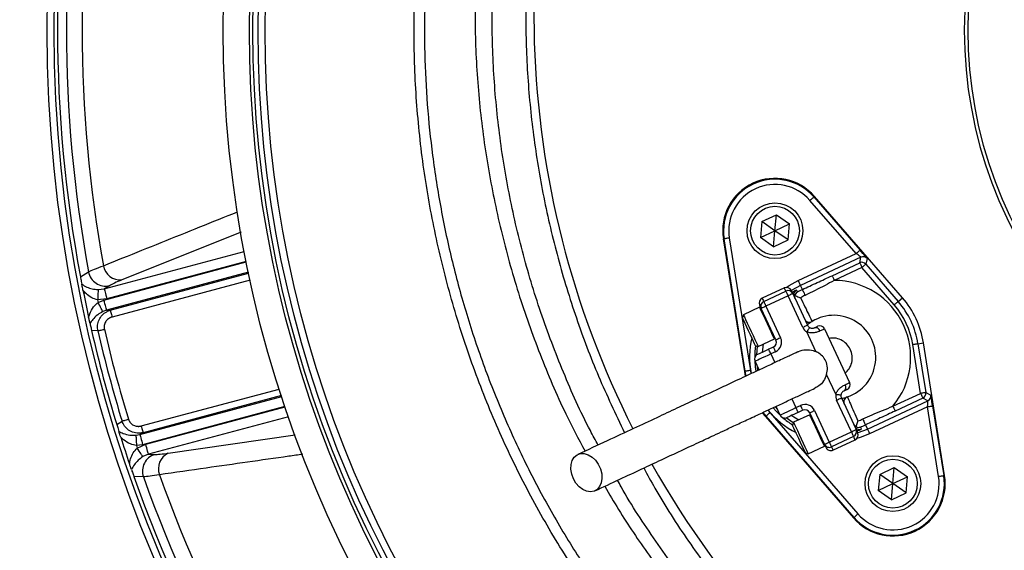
# Model space of a CAD drawing. Header units: millimetres. Extents: x 1200 to 2600, y 1259 to 2659.
# Tile 3 of 15: x 1504 to 1786, y 1810 to 1962. Entities that reach past the tile are written whole.
import ezdxf

# ---------------------------------------------------------------- set-up
doc = ezdxf.new("R2010")
doc.units = ezdxf.units.MM

msp = doc.modelspace()

# ---------------------------------------------------------------- linework, layer by layer
at = {"color": 7, "linetype": 'Continuous', "lineweight": 25}
for p, q in [((1743.81, 1894.95), (1730.55, 1910.22)), ((1731.69, 1911.2), (1731.86, 1911.35)), ((1731.69, 1911.2), (1744.94, 1895.93)), ((1757.08, 1882.31), (1731.86, 1911.35)), ((1716.75, 1904.17), (1720.94, 1906.12)), ((1720.54, 1901.52), (1720.94, 1906.12)), ((1720.94, 1906.12), (1724.72, 1903.47)), ((1716.75, 1904.17), (1716.35, 1899.57)), ((1720.54, 1901.52), (1716.75, 1904.17)), ((1720.54, 1901.52), (1724.72, 1903.47)), ((1724.32, 1898.87), (1724.72, 1903.47)), ((1716.35, 1899.57), (1720.54, 1901.52)), ((1720.13, 1896.92), (1720.54, 1901.52)), ((1724.32, 1898.87), (1720.54, 1901.52)), ((1705.96, 1899.2), (1705.72, 1899.16)), ((1705.72, 1899.16), (1711.76, 1861.18)), ((1712, 1861.22), (1705.96, 1899.2)), ((1707.44, 1899.44), (1713.48, 1861.46)), ((1720.13, 1896.92), (1716.35, 1899.57)), ((1720.13, 1896.92), (1724.32, 1898.87)), ((1727.21, 1887.21), (1743.81, 1894.95)), ((1745.17, 1893.93), (1727.84, 1885.85)), ((1736.89, 1888.63), (1744.83, 1892.33)), ((1744.83, 1892.33), (1745.17, 1893.93)), ((1746.93, 1893.56), (1746.59, 1891.95)), ((1746.59, 1891.95), (1755.87, 1881.27)), ((1521.38, 1888.28), (1523.7, 1889.7)), ((1745.46, 1890.97), (1737.53, 1887.27)), ((1754.74, 1880.28), (1745.46, 1890.97)), ((1526.46, 1884.63), (1528.2, 1884.85)), ((1529.7, 1885.76), (1528.2, 1884.85)), ((1723.22, 1885.12), (1716.88, 1882.16)), ((1717.3, 1881.25), (1723.64, 1884.21)), ((1725.64, 1883.49), (1729.86, 1874.42)), ((1728.39, 1884.67), (1727.84, 1885.85)), ((1528.97, 1881.96), (1526.3, 1881.68)), ((1526.44, 1880.98), (1528.12, 1881.63)), ((1724.28, 1882.85), (1717.93, 1879.89)), ((1728.5, 1873.79), (1724.28, 1882.85)), ((1755.87, 1881.27), (1757.08, 1882.31)), ((1528.89, 1878.74), (1527.79, 1878.34)), ((1528.89, 1878.74), (1529.93, 1878.71)), ((1716.14, 1879.61), (1711.47, 1877.43)), ((1720.8, 1870.2), (1716.57, 1879.26)), ((1717.93, 1879.89), (1722.16, 1870.83)), ((1711.47, 1877.43), (1711.18, 1876.63)), ((1526.37, 1872.82), (1524.58, 1872.88)), ((1732.28, 1866.87), (1729.66, 1872.5)), ((1734.76, 1873.39), (1741.94, 1857.99)), ((1715.69, 1868.37), (1720.36, 1870.54)), ((1761.54, 1869.1), (1763.12, 1869.35)), ((1761.54, 1869.1), (1763.76, 1855.13)), ((1769.16, 1831.37), (1763.12, 1869.35)), ((1714.9, 1868.66), (1715.69, 1868.37)), ((1718.71, 1867.57), (1720.07, 1868.2)), ((1720.71, 1866.84), (1719.35, 1866.21)), ((1762.28, 1854.89), (1760.06, 1868.87)), ((1715.98, 1861.6), (1714.82, 1864.1)), ((1712, 1861.22), (1711.76, 1861.18)), ((1711.76, 1861.18), (1712.03, 1859.79)), ((1737.98, 1854.66), (1735.35, 1860.28)), ((1763.76, 1855.13), (1765.21, 1854.36)), ((1742.45, 1843.88), (1738.22, 1852.94)), ((1739.58, 1853.58), (1743.81, 1844.51)), ((1747.04, 1844.68), (1764.37, 1852.76)), ((1754.35, 1851.19), (1762.28, 1854.89)), ((1762.92, 1853.53), (1754.98, 1849.83)), ((1764.37, 1852.76), (1762.92, 1853.53)), ((1716.9, 1849.34), (1717.81, 1848.22)), ((1719.12, 1849.36), (1744.33, 1820.32)), ((1722, 1848.69), (1720.84, 1851.18)), ((1726.53, 1850.8), (1727.89, 1851.44)), ((1728.53, 1850.08), (1727.17, 1849.44)), ((1734.75, 1840.29), (1730.52, 1849.35)), ((1731.88, 1849.99), (1736.11, 1840.92)), ((1764.27, 1851.06), (1747.67, 1843.32)), ((1767.45, 1831.1), (1764.27, 1851.06)), ((1765.75, 1851.3), (1768.93, 1831.33)), ((1531.79, 1845.99), (1533.31, 1846.94)), ((1717.99, 1848.38), (1717.81, 1848.22)), ((1717.81, 1848.22), (1743.02, 1819.18)), ((1743.2, 1819.34), (1717.99, 1848.38)), ((1725.84, 1846.62), (1725.55, 1845.82)), ((1730.5, 1848.79), (1725.84, 1846.62)), ((1736.11, 1840.92), (1742.45, 1843.88)), ((1746.49, 1845.87), (1747.04, 1844.68)), ((1537.3, 1842.87), (1538.45, 1843.08)), ((1539.33, 1843.63), (1538.45, 1843.08)), ((1743.08, 1842.52), (1736.74, 1839.56)), ((1737.16, 1838.66), (1743.51, 1841.61)), ((1539.22, 1840.19), (1537.45, 1839.91)), ((1537.67, 1839.23), (1540.13, 1840.33)), ((1730.06, 1837.55), (1734.73, 1839.73)), ((1540.9, 1837.44), (1539.28, 1836.76)), ((1540.9, 1837.44), (1542.66, 1837.4)), ((1729.27, 1837.84), (1730.06, 1837.55)), ((1750.56, 1831.66), (1754.75, 1833.62)), ((1754.35, 1829.02), (1754.75, 1833.62)), ((1754.75, 1833.62), (1758.53, 1830.97)), ((1539.43, 1830.99), (1536.71, 1831.05)), ((1750.56, 1831.66), (1750.16, 1827.06)), ((1754.35, 1829.02), (1750.56, 1831.66)), ((1754.35, 1829.02), (1758.53, 1830.97)), ((1758.13, 1826.37), (1758.53, 1830.97)), ((1768.93, 1831.33), (1769.16, 1831.37)), ((1750.16, 1827.06), (1754.35, 1829.02)), ((1753.94, 1824.41), (1750.16, 1827.06)), ((1753.94, 1824.41), (1754.35, 1829.02)), ((1758.13, 1826.37), (1754.35, 1829.02)), ((1753.94, 1824.41), (1758.13, 1826.37)), ((1743.2, 1819.34), (1743.02, 1819.18))]:
    msp.add_line(p, q, dxfattribs=at)
at = {"color": 1, "linetype": 'Continuous', "lineweight": 25}
for p, q in [((1567.48, 1901.07), (1533.23, 1887.4)), ((1528.2, 1884.85), (1568.33, 1895.6)), ((1528.12, 1881.63), (1568.93, 1892.56)), ((1568.91, 1892.66), (1528.97, 1881.96)), ((1569.53, 1889.63), (1528.89, 1878.74)), ((1529.93, 1878.71), (1569.59, 1889.33)), ((1570.01, 1887.38), (1530.45, 1876.78)), ((1719.35, 1866.21), (1720.51, 1863.72)), ((1712.25, 1859.87), (1712, 1861.22)), ((1713.48, 1861.46), (1713.64, 1860.53)), ((1715.66, 1861.51), (1715.5, 1862.64)), ((1538.82, 1845.55), (1578.38, 1856.15)), ((1538.45, 1843.08), (1579.09, 1853.97)), ((1578.99, 1854.25), (1539.33, 1843.63)), ((1725.37, 1853.29), (1726.53, 1850.8)), ((1580.03, 1851.12), (1539.22, 1840.19)), ((1540.13, 1840.33), (1580.06, 1851.03)), ((1717.99, 1848.38), (1717.12, 1849.42)), ((1718.51, 1850.09), (1719.12, 1849.36)), ((1721.32, 1850.15), (1720.55, 1851.01)), ((1581.04, 1848.19), (1540.9, 1837.44)), ((1546.54, 1837.75), (1582.92, 1843.02))]:
    msp.add_line(p, q, dxfattribs=at)
at = {"color": 7, "linetype": 'Continuous', "lineweight": 25, "flags": 128}
for points in [[(1731.69, 1911.2), (1731.66, 1911.18), (1731.59, 1911.12), (1731.49, 1911.03), (1731.35, 1910.9), (1731.18, 1910.76), (1730.98, 1910.59), (1730.77, 1910.41), (1730.55, 1910.22)], [(1707.44, 1899.44), (1707.15, 1899.39), (1706.88, 1899.35), (1706.62, 1899.31), (1706.4, 1899.27), (1706.21, 1899.24), (1706.08, 1899.22), (1705.99, 1899.21), (1705.96, 1899.2)], [(1744.94, 1895.93), (1744.91, 1895.91), (1744.85, 1895.85), (1744.74, 1895.76), (1744.6, 1895.64), (1744.43, 1895.49), (1744.23, 1895.32), (1744.02, 1895.14), (1743.81, 1894.95)], [(1744.83, 1892.33), (1744.84, 1892.3), (1744.88, 1892.22), (1744.94, 1892.09), (1745.02, 1891.92), (1745.11, 1891.72), (1745.22, 1891.48), (1745.34, 1891.23), (1745.46, 1890.97)], [(1746.59, 1891.95), (1746.57, 1891.93), (1746.5, 1891.87), (1746.4, 1891.78), (1746.25, 1891.66), (1746.08, 1891.51), (1745.89, 1891.34), (1745.68, 1891.16), (1745.46, 1890.97)], [(1727.84, 1885.85), (1727.83, 1885.88), (1727.79, 1885.96), (1727.73, 1886.09), (1727.65, 1886.26), (1727.56, 1886.46), (1727.45, 1886.7), (1727.33, 1886.95), (1727.21, 1887.21)], [(1736.89, 1888.63), (1736.91, 1888.6), (1736.94, 1888.52), (1737, 1888.39), (1737.08, 1888.22), (1737.18, 1888.02), (1737.29, 1887.78), (1737.4, 1887.53), (1737.53, 1887.27)], [(1526.46, 1884.63), (1526.45, 1884.49), (1526.44, 1884.27), (1526.42, 1883.97), (1526.4, 1883.6), (1526.38, 1883.18), (1526.35, 1882.7), (1526.33, 1882.2), (1526.3, 1881.68)], [(1528.2, 1884.85), (1528.23, 1884.75), (1528.28, 1884.56), (1528.35, 1884.28), (1528.45, 1883.92), (1528.56, 1883.49), (1528.69, 1883.01), (1528.83, 1882.49), (1528.97, 1881.96)], [(1723.64, 1884.21), (1723.66, 1884.19), (1723.69, 1884.11), (1723.75, 1883.98), (1723.83, 1883.81), (1723.92, 1883.61), (1724.03, 1883.37), (1724.15, 1883.12), (1724.28, 1882.85)], [(1725.64, 1883.49), (1725.61, 1883.47), (1725.53, 1883.44), (1725.41, 1883.38), (1725.24, 1883.3), (1725.03, 1883.2), (1724.8, 1883.09), (1724.54, 1882.98), (1724.28, 1882.85)], [(1725.21, 1884.39), (1725.24, 1884.33), (1725.32, 1884.16), (1725.46, 1883.87), (1725.64, 1883.49)], [(1726.69, 1884.52), (1726.71, 1884.47), (1726.8, 1884.28), (1726.96, 1883.93)], [(1728.39, 1884.67), (1728.41, 1884.63), (1728.46, 1884.52), (1728.54, 1884.36), (1728.64, 1884.14), (1728.77, 1883.87), (1728.9, 1883.58), (1729.04, 1883.28), (1729.18, 1882.98)], [(1527.79, 1878.34), (1527.74, 1878.45), (1527.64, 1878.64), (1527.5, 1878.9), (1527.34, 1879.24), (1527.14, 1879.62), (1526.92, 1880.05), (1526.68, 1880.51), (1526.44, 1880.98)], [(1528.89, 1878.74), (1528.87, 1878.84), (1528.82, 1879.03), (1528.74, 1879.31), (1528.64, 1879.67), (1528.53, 1880.1), (1528.4, 1880.58), (1528.26, 1881.09), (1528.12, 1881.63)], [(1717.3, 1881.25), (1717.31, 1881.23), (1717.35, 1881.15), (1717.41, 1881.02), (1717.48, 1880.85), (1717.58, 1880.65), (1717.69, 1880.41), (1717.81, 1880.16), (1717.93, 1879.89)], [(1755.87, 1881.27), (1755.84, 1881.24), (1755.78, 1881.19), (1755.67, 1881.09), (1755.53, 1880.97), (1755.36, 1880.82), (1755.17, 1880.65), (1754.96, 1880.47), (1754.74, 1880.28)], [(1529.93, 1878.71), (1529.95, 1878.64), (1529.98, 1878.52), (1530.04, 1878.33), (1530.1, 1878.09), (1530.18, 1877.8), (1530.26, 1877.48), (1530.35, 1877.14), (1530.45, 1876.78)], [(1716.57, 1879.26), (1716.39, 1879.65), (1716.26, 1879.93), (1716.18, 1880.11), (1716.15, 1880.17)], [(1717.93, 1879.89), (1717.67, 1879.77), (1717.41, 1879.65), (1717.18, 1879.54), (1716.97, 1879.45), (1716.8, 1879.37), (1716.68, 1879.31), (1716.6, 1879.27), (1716.57, 1879.26)], [(1714.9, 1868.66), (1714.87, 1868.72), (1714.7, 1869.08), (1714.4, 1869.73), (1713.99, 1870.61), (1713.5, 1871.66), (1712.97, 1872.79), (1712.45, 1873.9), (1711.98, 1874.92), (1711.59, 1875.75), (1711.32, 1876.33), (1711.19, 1876.61), (1711.18, 1876.63)], [(1711.47, 1877.43), (1711.54, 1877.28), (1711.76, 1876.81), (1712.11, 1876.05), (1712.58, 1875.05), (1713.12, 1873.89), (1713.69, 1872.67), (1714.26, 1871.45), (1714.77, 1870.35), (1715.2, 1869.43), (1715.5, 1868.77), (1715.67, 1868.42), (1715.69, 1868.37)], [(1526.37, 1872.82), (1526.48, 1872.85), (1526.64, 1872.88), (1526.84, 1872.93), (1527.07, 1872.98), (1527.34, 1873.05), (1527.63, 1873.11), (1527.93, 1873.18), (1528.24, 1873.25)], [(1729.86, 1874.42), (1729.84, 1874.41), (1729.76, 1874.37), (1729.63, 1874.32), (1729.46, 1874.24), (1729.26, 1874.14), (1729.02, 1874.03), (1728.77, 1873.91), (1728.5, 1873.79)], [(1730.44, 1873.78), (1730.42, 1873.75), (1730.38, 1873.68), (1730.31, 1873.56), (1730.21, 1873.4), (1730.09, 1873.21), (1729.96, 1872.99), (1729.81, 1872.75), (1729.66, 1872.5)], [(1731.86, 1873.7), (1732.06, 1873.79), (1732.24, 1873.88), (1732.4, 1873.95), (1732.53, 1874.01), (1732.63, 1874.06), (1732.7, 1874.09), (1732.75, 1874.11), (1732.76, 1874.12)], [(1734.76, 1873.39), (1734.73, 1873.38), (1734.67, 1873.35), (1734.57, 1873.31), (1734.42, 1873.24), (1734.23, 1873.15), (1734.01, 1873.05), (1733.75, 1872.93), (1733.46, 1872.79)], [(1722.16, 1870.83), (1721.89, 1870.71), (1721.64, 1870.59), (1721.4, 1870.48), (1721.2, 1870.38), (1721.03, 1870.3), (1720.9, 1870.24), (1720.83, 1870.21), (1720.8, 1870.2)], [(1761.54, 1869.1), (1761.51, 1869.1), (1761.42, 1869.08), (1761.28, 1869.06), (1761.1, 1869.03), (1760.87, 1869), (1760.62, 1868.95), (1760.35, 1868.91), (1760.06, 1868.87)], [(1715.54, 1866.09), (1715.6, 1866.12), (1715.78, 1866.2), (1716.08, 1866.34), (1716.47, 1866.52), (1716.95, 1866.75), (1717.5, 1867), (1718.1, 1867.28), (1718.71, 1867.57)], [(1719.35, 1866.21), (1719.22, 1866.47), (1719.11, 1866.73), (1719, 1866.96), (1718.9, 1867.17), (1718.82, 1867.34), (1718.76, 1867.47), (1718.73, 1867.54), (1718.71, 1867.57)], [(1720.71, 1866.84), (1720.58, 1867.11), (1720.47, 1867.36), (1720.36, 1867.6), (1720.26, 1867.8), (1720.18, 1867.97), (1720.12, 1868.1), (1720.09, 1868.18), (1720.07, 1868.2)], [(1719.35, 1866.21), (1718.46, 1865.8), (1717.61, 1865.4), (1716.83, 1865.04), (1716.14, 1864.72), (1715.58, 1864.45), (1715.16, 1864.26), (1714.9, 1864.14), (1714.82, 1864.1)], [(1713.48, 1861.46), (1713.19, 1861.41), (1712.92, 1861.37), (1712.66, 1861.33), (1712.44, 1861.29), (1712.26, 1861.26), (1712.12, 1861.24), (1712.03, 1861.23), (1712, 1861.22)], [(1740.65, 1857.38), (1740.94, 1857.52), (1741.2, 1857.64), (1741.42, 1857.74), (1741.6, 1857.83), (1741.75, 1857.9), (1741.86, 1857.95), (1741.92, 1857.98), (1741.94, 1857.99)], [(1741.21, 1855.99), (1741.2, 1855.99), (1741.16, 1855.97), (1741.08, 1855.93), (1740.98, 1855.88), (1740.85, 1855.82), (1740.69, 1855.75), (1740.51, 1855.67), (1740.31, 1855.57)], [(1763.76, 1855.13), (1763.73, 1855.12), (1763.64, 1855.11), (1763.51, 1855.09), (1763.32, 1855.06), (1763.1, 1855.02), (1762.84, 1854.98), (1762.57, 1854.94), (1762.28, 1854.89)], [(1737.98, 1854.66), (1738.27, 1854.61), (1738.54, 1854.57), (1738.8, 1854.53), (1739.02, 1854.5), (1739.21, 1854.47), (1739.35, 1854.45), (1739.43, 1854.44), (1739.46, 1854.43)], [(1738.22, 1852.94), (1738.49, 1853.07), (1738.74, 1853.19), (1738.98, 1853.3), (1739.18, 1853.39), (1739.35, 1853.47), (1739.48, 1853.53), (1739.56, 1853.57), (1739.58, 1853.58)], [(1762.28, 1854.89), (1762.41, 1854.63), (1762.52, 1854.38), (1762.63, 1854.14), (1762.73, 1853.94), (1762.81, 1853.77), (1762.87, 1853.64), (1762.9, 1853.56), (1762.92, 1853.53)], [(1719.12, 1849.36), (1718.9, 1849.17), (1718.69, 1848.99), (1718.5, 1848.82), (1718.32, 1848.67), (1718.18, 1848.55), (1718.08, 1848.46), (1718.01, 1848.4), (1717.99, 1848.38)], [(1722, 1848.69), (1722.09, 1848.73), (1722.35, 1848.85), (1722.77, 1849.05), (1723.33, 1849.31), (1724.02, 1849.63), (1724.8, 1849.99), (1725.65, 1850.39), (1726.53, 1850.8)], [(1727.17, 1849.44), (1726.55, 1849.15), (1725.95, 1848.88), (1725.4, 1848.62), (1724.92, 1848.4), (1724.53, 1848.21), (1724.24, 1848.08), (1724.06, 1847.99), (1723.99, 1847.96)], [(1727.17, 1849.44), (1727.15, 1849.47), (1727.12, 1849.55), (1727.06, 1849.67), (1726.98, 1849.84), (1726.89, 1850.05), (1726.78, 1850.28), (1726.66, 1850.54), (1726.53, 1850.8)], [(1728.53, 1850.08), (1728.51, 1850.1), (1728.48, 1850.18), (1728.42, 1850.31), (1728.34, 1850.47), (1728.24, 1850.68), (1728.14, 1850.92), (1728.02, 1851.17), (1727.89, 1851.44)], [(1730.52, 1849.35), (1730.55, 1849.36), (1730.62, 1849.4), (1730.75, 1849.46), (1730.92, 1849.54), (1731.12, 1849.63), (1731.36, 1849.74), (1731.61, 1849.86), (1731.88, 1849.99)], [(1754.35, 1851.19), (1754.47, 1850.93), (1754.59, 1850.68), (1754.7, 1850.44), (1754.79, 1850.24), (1754.87, 1850.07), (1754.93, 1849.94), (1754.97, 1849.86), (1754.98, 1849.83)], [(1764.27, 1851.06), (1764.56, 1851.11), (1764.83, 1851.15), (1765.09, 1851.19), (1765.31, 1851.23), (1765.49, 1851.26), (1765.63, 1851.28), (1765.72, 1851.29), (1765.75, 1851.3)], [(1533.31, 1846.94), (1533.42, 1846.97), (1533.57, 1847.02), (1533.76, 1847.08), (1533.99, 1847.15), (1534.25, 1847.23), (1534.54, 1847.32), (1534.84, 1847.41), (1535.14, 1847.5)], [(1725.84, 1846.62), (1725.91, 1846.47), (1726.13, 1846), (1726.48, 1845.23), (1726.95, 1844.24), (1727.49, 1843.08), (1728.06, 1841.85), (1728.62, 1840.64), (1729.14, 1839.53), (1729.57, 1838.62), (1729.87, 1837.96), (1730.04, 1837.61), (1730.06, 1837.55)], [(1745.7, 1847.56), (1745.84, 1847.26), (1745.98, 1846.95), (1746.12, 1846.66), (1746.24, 1846.4), (1746.34, 1846.18), (1746.42, 1846.01), (1746.47, 1845.91), (1746.49, 1845.87)], [(1538.82, 1845.55), (1538.91, 1845.19), (1539.01, 1844.85), (1539.09, 1844.53), (1539.17, 1844.24), (1539.23, 1844), (1539.28, 1843.82), (1539.32, 1843.69), (1539.33, 1843.63)], [(1729.27, 1837.84), (1729.24, 1837.91), (1729.07, 1838.26), (1728.77, 1838.91), (1728.36, 1839.79), (1727.87, 1840.84), (1727.34, 1841.97), (1726.82, 1843.09), (1726.35, 1844.1), (1725.96, 1844.93), (1725.69, 1845.51), (1725.56, 1845.8), (1725.55, 1845.82)], [(1742.45, 1843.88), (1742.71, 1844), (1742.97, 1844.12), (1743.2, 1844.23), (1743.41, 1844.33), (1743.58, 1844.41), (1743.71, 1844.47), (1743.78, 1844.5), (1743.81, 1844.51)], [(1742.45, 1843.88), (1742.57, 1843.62), (1742.69, 1843.36), (1742.8, 1843.13), (1742.9, 1842.92), (1742.98, 1842.75), (1743.04, 1842.62), (1743.07, 1842.55), (1743.08, 1842.52)], [(1743.81, 1844.51), (1743.99, 1844.13), (1744.12, 1843.84), (1744.2, 1843.67), (1744.23, 1843.61)], [(1745, 1845.24), (1745.02, 1845.19), (1745.11, 1845), (1745.28, 1844.66)], [(1747.04, 1844.68), (1747.05, 1844.65), (1747.09, 1844.57), (1747.15, 1844.45), (1747.23, 1844.28), (1747.33, 1844.07), (1747.43, 1843.84), (1747.55, 1843.59), (1747.67, 1843.32)], [(1537.3, 1842.87), (1537.3, 1842.75), (1537.31, 1842.54), (1537.33, 1842.24), (1537.35, 1841.87), (1537.37, 1841.44), (1537.39, 1840.95), (1537.42, 1840.44), (1537.45, 1839.91)], [(1538.45, 1843.08), (1538.47, 1842.98), (1538.53, 1842.79), (1538.6, 1842.51), (1538.7, 1842.15), (1538.81, 1841.72), (1538.94, 1841.24), (1539.08, 1840.72), (1539.22, 1840.19)], [(1734.75, 1840.29), (1734.77, 1840.3), (1734.85, 1840.34), (1734.98, 1840.4), (1735.14, 1840.47), (1735.35, 1840.57), (1735.59, 1840.68), (1735.84, 1840.8), (1736.11, 1840.92)], [(1736.11, 1840.92), (1736.23, 1840.66), (1736.35, 1840.4), (1736.46, 1840.17), (1736.55, 1839.96), (1736.63, 1839.79), (1736.69, 1839.67), (1736.73, 1839.59), (1736.74, 1839.56)], [(1539.28, 1836.76), (1539.21, 1836.87), (1539.09, 1837.06), (1538.93, 1837.31), (1538.72, 1837.62), (1538.49, 1837.98), (1538.23, 1838.37), (1537.96, 1838.8), (1537.67, 1839.23)], [(1540.9, 1837.44), (1540.88, 1837.54), (1540.83, 1837.73), (1540.75, 1838.01), (1540.65, 1838.37), (1540.54, 1838.8), (1540.41, 1839.28), (1540.27, 1839.79), (1540.13, 1840.33)], [(1735.17, 1839.38), (1735.14, 1839.44), (1735.06, 1839.62), (1734.93, 1839.9), (1734.75, 1840.29)], [(1662.73, 1830.43), (1662.24, 1831.78), (1662.02, 1833.15), (1662.08, 1834.47), (1662.41, 1835.64), (1663, 1836.59), (1663.81, 1837.26), (1664.78, 1837.62), (1665.86, 1837.63), (1666.98, 1837.3), (1668.07, 1836.65), (1669.05, 1835.71), (1669.88, 1834.56), (1670.49, 1833.25), (1670.84, 1831.88), (1670.93, 1830.52), (1670.73, 1829.27), (1670.26, 1828.2), (1669.56, 1827.38), (1668.66, 1826.86), (1667.63, 1826.68), (1666.52, 1826.84), (1665.41, 1827.33), (1664.36, 1828.13), (1663.45, 1829.19), (1662.73, 1830.43)], [(1767.45, 1831.1), (1767.73, 1831.14), (1768.01, 1831.19), (1768.26, 1831.23), (1768.48, 1831.26), (1768.67, 1831.29), (1768.81, 1831.32), (1768.89, 1831.33), (1768.93, 1831.33)], [(1744.33, 1820.32), (1744.11, 1820.13), (1743.9, 1819.95), (1743.71, 1819.78), (1743.54, 1819.63), (1743.4, 1819.51), (1743.29, 1819.42), (1743.22, 1819.36), (1743.2, 1819.34)]]:
    msp.add_lwpolyline(points, dxfattribs=at)
at = {"color": 1, "linetype": 'Continuous', "lineweight": 25, "flags": 128}
for points in [[(1723.78, 1885.26), (1724.64, 1885.82), (1727.21, 1887.21)], [(1723.64, 1884.21), (1723.46, 1884.6), (1723.33, 1884.89), (1723.25, 1885.06), (1723.22, 1885.12)], [(1727.84, 1885.85), (1725.34, 1884.49), (1725.21, 1884.4)], [(1716.88, 1882.16), (1716.9, 1882.1), (1716.98, 1881.93), (1717.12, 1881.64), (1717.3, 1881.25)], [(1720.36, 1870.54), (1720.34, 1870.6), (1720.17, 1870.95), (1719.87, 1871.61), (1719.44, 1872.52), (1718.92, 1873.63), (1718.36, 1874.84), (1717.78, 1876.07), (1717.25, 1877.23), (1716.78, 1878.22), (1716.43, 1878.99), (1716.2, 1879.46), (1716.14, 1879.61)], [(1717.19, 1869.07), (1716.95, 1867.4), (1716.89, 1866.72)], [(1715.35, 1865.98), (1715.57, 1868.41), (1715.57, 1868.41)], [(1714.75, 1864.26), (1714.9, 1862.5), (1715.09, 1861.23)], [(1719.99, 1850.73), (1720.83, 1849.78), (1722.09, 1848.53)], [(1725.79, 1846.49), (1725.78, 1846.49), (1723.79, 1847.89)], [(1725.34, 1848.59), (1725.91, 1848.2), (1727.34, 1847.32)], [(1734.73, 1839.73), (1734.71, 1839.78), (1734.54, 1840.14), (1734.23, 1840.79), (1733.81, 1841.71), (1733.29, 1842.81), (1732.73, 1844.03), (1732.15, 1845.26), (1731.61, 1846.41), (1731.15, 1847.41), (1730.79, 1848.17), (1730.57, 1848.64), (1730.5, 1848.79)], [(1744.24, 1843.6), (1744.38, 1843.64), (1747.04, 1844.68)], [(1743.51, 1841.61), (1743.48, 1841.67), (1743.4, 1841.85), (1743.27, 1842.13), (1743.08, 1842.52)], [(1747.67, 1843.32), (1744.95, 1842.25), (1743.97, 1841.95)], [(1736.74, 1839.56), (1736.92, 1839.17), (1737.05, 1838.89), (1737.13, 1838.71), (1737.16, 1838.66)]]:
    msp.add_lwpolyline(points, dxfattribs=at)
at = {"color": 7, "linetype": 'Continuous', "lineweight": 25}
for centre, radius in [((1899.82, 1959.02), 700), ((1899.82, 1959.02), 600), ((1899.82, 1959.02), 595), ((1899.82, 1959.02), 593.6), ((1899.82, 1959.02), 575), ((1899.82, 1959.02), 388), ((1899.82, 1959.02), 386), ((1899.82, 1959.02), 337.5), ((1899.82, 1959.02), 330), ((1899.82, 1959.02), 329), ((1899.82, 1959.02), 327.5), ((1899.82, 1959.02), 325.5), ((1720.54, 1901.52), 8), ((1720.54, 1901.52), 7), ((1754.35, 1829.02), 8), ((1754.35, 1829.02), 7)]:
    msp.add_circle(centre, radius, dxfattribs=at)
for centre, radius, start, end in [((1899.82, 1959.02), 125, 99.2069, 180), ((1899.82, 1959.02), 124, 99.2818, 180), ((1914.4, 1963.62), 263, 156.6871, 206.8749), ((1899.82, 1959.02), 385, 169.4128, 190.5872), ((1899.82, 1959.02), 382.46, 169.5579, 190.4421), ((1899.82, 1959.02), 377.94, 169.7071, 190.2929), ((1899.82, 1959.02), 125, 180, 260.7931), ((1899.82, 1959.02), 124, 180, 260.7182), ((1720.54, 1901.52), 15, 40.962, 189.038), ((1720.54, 1901.52), 14.76, 40.962, 189.038), ((1720.54, 1901.52), 13.26, 40.962, 189.038), ((1745.46, 1890.97), 1.5, 40.9761, 114.9858), ((1745.8, 1892.57), 1.5, 40.9765, 114.9854), ((1528.65, 1890.7), 5.05, 191.3718, 282.0937), ((1532.84, 1892.34), 4.95, 189.8712, 274.5114), ((1737.44, 1865.27), 22, 320.2218, 89.7782), ((1899.82, 1959.02), 385, 191.1679, 192.3519), ((1723.85, 1883.76), 1.5, 25, 115), ((1724.28, 1882.85), 1.5, 25, 115), ((1727.42, 1883.21), 1.5, 167.19, 204.9974), ((1737.44, 1865.27), 21.41, 115, 119.3213), ((1899.82, 1959.02), 381.45, 191.6979, 191.8048), ((1717.51, 1880.8), 1.5, 115, 205), ((1717.93, 1879.89), 1.5, 115, 205), ((1737.44, 1865.27), 19.54, 115, 119.3213), ((1737.44, 1865.27), 24.4, 9.038, 40.962), ((1737.44, 1865.27), 26, 9.038, 40.962), ((1716.24, 1879.38), 0.25, 25, 115), ((1737.44, 1865.27), 22.9, 9.038, 40.962), ((1730.41, 1876.79), 1.5, 205, 301.3794), ((1737.44, 1865.27), 12, 288.6206, 121.3794), ((1899.82, 1959.02), 385, 192.9279, 197.0721), ((1899.82, 1959.02), 383.27, 192.9968, 197.0032), ((1899.82, 1959.02), 381.35, 192.9968, 197.0032), ((1731.22, 1875.06), 3, 205, 238.5573), ((1731.22, 1875.06), 1.5, 205, 238.5573), ((1732.18, 1872.4), 1.34, 17.128, 103.9475), ((1733.4, 1872.76), 1.5, 25, 115), ((1719.44, 1869.56), 1.5, 295, 25), ((1720.26, 1870.77), 0.25, 295, 25), ((1719.44, 1869.56), 3, 295, 25), ((1716.18, 1864.73), 1.5, 115, 205), ((1740.58, 1857.35), 1.5, 295, 25), ((1739.52, 1856.66), 1.34, 306.0535, 32.8716), ((1762.28, 1854.89), 1.5, 295.0146, 9.024), ((1740.94, 1854.21), 3, 171.4427, 205), ((1740.94, 1854.21), 1.5, 171.4427, 205), ((1741.75, 1852.47), 1.5, 108.6206, 205), ((1763.73, 1854.12), 1.5, 295.0151, 9.0225), ((1729.16, 1848.72), 3, 25, 115), ((1729.16, 1848.72), 1.5, 25, 115), ((1723.36, 1849.32), 1.5, 205, 295), ((1730.61, 1848.57), 0.25, 25, 115), ((1737.44, 1865.27), 19.54, 290.6787, 295), ((1742.45, 1843.88), 1.5, 295, 25), ((1737.44, 1865.27), 21.41, 290.6787, 295), ((1899.82, 1959.02), 385, 197.6481, 198.8321), ((1742.87, 1842.97), 1.5, 295, 25), ((1899.82, 1959.02), 381.45, 198.1952, 198.3021), ((1734.63, 1839.96), 0.25, 295, 25), ((1736.11, 1840.92), 1.5, 205, 295), ((1736.53, 1840.02), 1.5, 205, 295), ((1544.21, 1832.6), 5.05, 107.9062, 198.628), ((1548.67, 1833.28), 4.95, 115.4889, 200.1288), ((1914.4, 1963.62), 263, 209.3832, 262.3487), ((1899.82, 1959.02), 385, 199.4128, 220.5872), ((1899.82, 1959.02), 382.46, 199.5579, 220.4421), ((1899.82, 1959.02), 377.94, 199.7071, 220.2929), ((1754.35, 1829.02), 15, 220.962, 9.038), ((1754.35, 1829.02), 14.76, 220.962, 9.038), ((1754.35, 1829.02), 13.26, 220.962, 9.038)]:
    msp.add_arc(centre, radius, start, end, dxfattribs=at)
at = {"color": 1, "linetype": 'Continuous', "lineweight": 25}
for centre, radius, start, end in [((1727.42, 1883.21), 1.5, 119.1857, 167.1853), ((1737.44, 1865.27), 24.21, 166.6955, 191.1625), ((1737.44, 1865.27), 22.71, 171.4932, 180.3565), ((1737.44, 1865.27), 24.21, 218.8414, 243.3045), ((1737.44, 1865.27), 22.71, 229.6435, 238.5068), ((1744.74, 1846.06), 1.5, 228.282, 290.818)]:
    msp.add_arc(centre, radius, start, end, dxfattribs=at)
at = {"color": 7, "linetype": 'Continuous', "lineweight": 25}
for centre, major_axis, ratio, start_param, end_param in [((1743.76, 1894.93), (1.41, -1), 0.027351, 0.001793, 1.555136), ((1744.89, 1895.91), (-2.05, 2.36), 0.016782, 3.154244, 4.707588), ((1764.22, 1851.04), (0.14, 1.72), 0.027351, 4.728049, 6.281392), ((1765.7, 1851.28), (-0.49, 3.08), 0.016782, 4.71719, 6.270533)]:
    msp.add_ellipse(centre, major_axis=major_axis, ratio=ratio, start_param=start_param, end_param=end_param, dxfattribs=at)
for points, knots in [([(1838.82, 1682.59), (1833.98, 1683.74), (1824.28, 1686.05), (1809.99, 1690.47), (1795.94, 1695.59), (1780.92, 1702), (1765.07, 1709.93), (1748.58, 1719.64), (1732.75, 1730.43), (1717.7, 1742.24), (1703.5, 1755.02), (1690.22, 1768.75), (1677.87, 1783.37), (1666.52, 1798.79), (1656.23, 1814.91), (1647.06, 1831.67), (1639.07, 1849.02), (1632.25, 1866.9), (1626.64, 1885.21), (1622.27, 1903.83), (1619.13, 1922.87), (1617.31, 1942.25), (1616.83, 1961.91), (1617.69, 1981.09), (1619.8, 1999.73), (1623.03, 2017.77), (1627.42, 2035.59), (1632.94, 2053.06), (1638.98, 2068.62), (1645.22, 2082.31), (1651.33, 2094.28), (1655.88, 2102), (1658.15, 2105.86)], [0, 0, 0, 0, 0.027803, 0.055646, 0.083488, 0.111292, 0.146788, 0.182405, 0.218064, 0.253681, 0.289177, 0.324666, 0.360276, 0.395927, 0.431537, 0.467026, 0.502516, 0.538128, 0.573781, 0.609392, 0.644882, 0.681436, 0.718034, 0.754587, 0.788597, 0.822714, 0.856867, 0.890984, 0.924994, 0.949991, 0.975003, 1, 1, 1, 1]), ([(1660.71, 2104.31), (1659.01, 2101.46), (1655.63, 2095.76), (1650.94, 2086.97), (1646.53, 2078.02), (1641.78, 2067.41), (1636.89, 2055.07), (1632.16, 2040.93), (1628.14, 2026.44), (1624.88, 2011.62), (1622.42, 1996.52), (1620.81, 1981.57), (1620.01, 1966.82), (1619.99, 1952.26), (1620.72, 1937.66), (1622.25, 1922.79), (1624.63, 1907.72), (1627.89, 1892.53), (1632.04, 1877.4), (1637.08, 1862.38), (1643.02, 1847.53), (1649.73, 1833.18), (1657.17, 1819.37), (1665.28, 1806.11), (1674.2, 1793.21), (1683.92, 1780.7), (1694.44, 1768.66), (1705.52, 1757.34), (1717.11, 1746.76), (1729.16, 1736.94), (1741.84, 1727.7), (1755.19, 1719.17), (1765.25, 1713.27), (1770.93, 1710.5), (1771.82, 1710.07)], [0, 0, 0, 0, 0.021642, 0.043284, 0.065035, 0.086787, 0.11921, 0.151655, 0.184077, 0.217365, 0.250679, 0.283967, 0.31553, 0.347092, 0.379001, 0.410909, 0.444709, 0.478535, 0.512336, 0.547119, 0.58193, 0.616713, 0.650512, 0.684338, 0.718137, 0.752918, 0.787726, 0.822507, 0.856312, 0.890142, 0.923947, 0.958735, 0.993552, 1, 1, 1, 1]), ([(1658.71, 2074.98), (1657.04, 2071.27), (1653.01, 2062.37), (1647.79, 2047.82), (1642.76, 2030.91), (1638.81, 2013.12), (1636.03, 1994.51), (1634.56, 1975.73), (1634.41, 1956.92), (1635.57, 1938.25), (1638.06, 1919.79), (1641.79, 1901.59), (1646.76, 1883.64), (1652.98, 1866.09), (1659.41, 1850.95), (1664.18, 1841.89), (1666.06, 1838.32)], [0, 0, 0, 0, 0.049519, 0.119096, 0.188479, 0.26507, 0.341929, 0.418881, 0.495743, 0.572336, 0.647905, 0.72373, 0.799637, 0.875454, 0.951017, 1, 1, 1, 1]), ([(1669.85, 1840.09), (1669.09, 1841.47), (1665.34, 1848.22), (1659.75, 1860.89), (1653.17, 1878.05), (1647.9, 1895.63), (1643.84, 1913.5), (1641.05, 1931.61), (1639.53, 1949.85), (1639.29, 1968.15), (1640.33, 1986.42), (1642.65, 2004.59), (1646.22, 2022.56), (1651.08, 2040.25), (1656.77, 2056.82), (1661.41, 2067.23), (1663.56, 2072.05)], [0, 0, 0, 0, 0.019508, 0.095754, 0.171998, 0.248244, 0.324488, 0.400734, 0.476978, 0.553224, 0.629468, 0.705714, 0.781958, 0.858204, 0.934448, 1, 1, 1, 1]), ([(1670.94, 2068.61), (1668.7, 2063.19), (1664.21, 2052.27), (1658.86, 2035.32), (1654.58, 2017.94), (1651.5, 2000.28), (1649.59, 1982.44), (1648.88, 1964.53), (1649.38, 1946.63), (1651.1, 1928.81), (1654.03, 1911.11), (1658.13, 1893.62), (1663.39, 1876.48), (1669.7, 1859.72), (1674.85, 1848.99), (1677.42, 1843.62)], [0, 0, 0, 0, 0.0755982, 0.1524089, 0.2292925, 0.3064383, 0.3836733, 0.4608196, 0.5377036, 0.6146404, 0.6918383, 0.7691254, 0.8463243, 0.923262, 1, 1, 1, 1]), ([(1523.7, 1889.7), (1524.2, 1889.95), (1525.24, 1890.46), (1527.05, 1891.14), (1527.96, 1891.49)], [0, 0, 0, 0, 0.492649, 1, 1, 1, 1]), ([(1521.38, 1888.28), (1521.41, 1888.08), (1521.5, 1887.59), (1521.65, 1886.85), (1521.73, 1886.42), (1521.78, 1886.17)], [0, 0, 0, 0, 0.2338714, 0.5482525, 1, 1, 1, 1]), ([(1521.78, 1886.17), (1522.23, 1885.89), (1523.07, 1885.39), (1524.66, 1884.81), (1525.87, 1884.69), (1526.46, 1884.63)], [0, 0, 0, 0, 0.379356, 0.701291, 1, 1, 1, 1]), ([(1522.11, 1884.45), (1522.06, 1884.71), (1521.97, 1885.17), (1521.85, 1885.79), (1521.8, 1886.05), (1521.78, 1886.17)], [0, 0, 0, 0, 0.411337, 0.7281, 1, 1, 1, 1]), ([(1533.23, 1887.4), (1532.49, 1887.09), (1530.99, 1886.48), (1530.14, 1886), (1529.7, 1885.76)], [0, 0, 0, 0, 0.492682, 1, 1, 1, 1]), ([(1728.39, 1884.67), (1729.81, 1885.33), (1732.64, 1886.65), (1735.48, 1887.97), (1736.89, 1888.63)], [0, 0, 0, 0, 0.499964, 1, 1, 1, 1]), ([(1737.53, 1887.27), (1736.65, 1886.79), (1733.91, 1885.28), (1731.1, 1883.91), (1729.18, 1882.98)], [0, 0, 0, 0, 0.319681, 1, 1, 1, 1]), ([(1526.3, 1881.68), (1525.72, 1881.87), (1524.51, 1882.25), (1523.15, 1883.31), (1522.43, 1884.1), (1522.11, 1884.45)], [0, 0, 0, 0, 0.340172, 0.706467, 1, 1, 1, 1]), ([(1725.66, 1883.95), (1725.65, 1883.94), (1725.58, 1883.91), (1725.49, 1883.85), (1725.42, 1883.79)], [0, 0, 0, 0, 0.1438071, 1, 1, 1, 1]), ([(1726.96, 1883.93), (1726.96, 1883.93), (1726.88, 1883.89), (1726.65, 1883.72), (1726.37, 1883.4), (1726.27, 1883.05), (1726.24, 1882.94)], [0, 0, 0, 0, 0.004809, 0.214058, 0.733508, 1, 1, 1, 1]), ([(1523.73, 1876.66), (1523.84, 1877), (1524.17, 1878.03), (1524.93, 1879.61), (1525.99, 1880.57), (1526.44, 1880.98)], [0, 0, 0, 0, 0.215048, 0.662835, 1, 1, 1, 1]), ([(1726.33, 1881.99), (1726.33, 1881.99), (1726.27, 1882.12), (1726.17, 1882.42), (1726.22, 1882.76), (1726.24, 1882.94)], [0, 0, 0, 0, 0.005329, 0.483528, 1, 1, 1, 1]), ([(1726.24, 1882.94), (1726.41, 1882.87), (1726.75, 1882.72), (1727.32, 1882.5), (1727.7, 1882.36), (1727.87, 1882.3), (1727.87, 1882.3)], [0, 0, 0, 0, 0.347345, 0.692587, 0.99541, 1, 1, 1, 1]), ([(1727.87, 1882.3), (1728.31, 1881.41), (1729.2, 1879.55), (1730.28, 1877.35), (1731.05, 1875.81), (1731.14, 1875.61), (1731.19, 1875.51)], [0, 0, 0, 0, 0.237853, 0.492393, 0.746124, 1, 1, 1, 1]), ([(1527.79, 1878.34), (1527.28, 1878.04), (1526.09, 1877.35), (1524.92, 1876.13), (1524.37, 1875.29), (1524.12, 1874.92)], [0, 0, 0, 0, 0.294663, 0.686432, 1, 1, 1, 1]), ([(1526.37, 1872.82), (1526.3, 1873.36), (1526.17, 1874.43), (1526.64, 1876.02), (1527.55, 1877.37), (1528.72, 1878.28), (1529.59, 1878.59), (1529.93, 1878.71)], [0, 0, 0, 0, 0.212747, 0.425181, 0.637261, 0.853834, 1, 1, 1, 1]), ([(1524.12, 1874.92), (1524.09, 1875.03), (1524.04, 1875.26), (1523.91, 1875.86), (1523.8, 1876.34), (1523.73, 1876.66)], [0, 0, 0, 0, 0.256502, 0.511785, 1, 1, 1, 1]), ([(1524.12, 1874.92), (1524.15, 1874.79), (1524.21, 1874.5), (1524.33, 1873.98), (1524.46, 1873.41), (1524.55, 1873.03), (1524.58, 1872.88)], [0, 0, 0, 0, 0.247098, 0.56027, 0.827293, 1, 1, 1, 1]), ([(1530.45, 1876.78), (1530.4, 1876.77), (1530.29, 1876.74), (1530.13, 1876.68), (1529.98, 1876.62), (1529.83, 1876.55), (1529.69, 1876.47), (1529.55, 1876.39), (1529.3, 1876.22), (1528.96, 1875.93), (1528.61, 1875.47), (1528.35, 1874.96), (1528.22, 1874.49), (1528.17, 1874.11), (1528.16, 1873.82), (1528.18, 1873.54), (1528.22, 1873.35), (1528.24, 1873.25)], [0, 0, 0, 0, 0.036267, 0.072224, 0.107969, 0.143596, 0.179203, 0.21489, 0.250752, 0.376042, 0.500305, 0.625425, 0.749885, 0.812686, 0.874882, 0.937108, 1, 1, 1, 1]), ([(1731.19, 1875.51), (1731.18, 1875.51), (1731.15, 1875.49), (1730.89, 1875.32), (1730.42, 1875.01), (1730, 1874.68), (1729.81, 1874.53)], [0, 0, 0, 0, 0.195113, 0.481791, 0.762927, 1, 1, 1, 1]), ([(1733.46, 1872.79), (1733.38, 1872.75), (1733.05, 1872.6), (1732.32, 1872.36), (1731.18, 1872.19), (1730.24, 1872.29), (1729.75, 1872.46), (1729.66, 1872.5)], [0, 0, 0, 0, 0.08499, 0.354798, 0.63781, 0.928512, 1, 1, 1, 1]), ([(1730.44, 1873.78), (1730.48, 1873.75), (1730.62, 1873.67), (1730.82, 1873.6), (1731.12, 1873.55), (1731.31, 1873.55), (1731.56, 1873.59), (1731.72, 1873.64), (1731.83, 1873.68), (1731.86, 1873.7)], [0, 0, 0, 0, 0.068431, 0.253293, 0.333032, 0.563594, 0.600277, 0.896712, 1, 1, 1, 1]), ([(1740.67, 1860.71), (1741.07, 1861.1), (1741.95, 1861.95), (1742.64, 1863.72), (1742.76, 1865.68), (1742.22, 1867.57), (1741.08, 1869.18), (1739.48, 1870.3), (1737.71, 1870.86), (1736.55, 1870.72), (1736.03, 1870.66)], [0, 0, 0, 0, 0.113263, 0.243922, 0.374428, 0.504767, 0.635, 0.765235, 0.895575, 1, 1, 1, 1]), ([(1727.09, 1866.78), (1726.4, 1866.46), (1724.89, 1865.76), (1721.89, 1864.36), (1718.53, 1862.79), (1715.23, 1861.26), (1712.16, 1859.82), (1709.41, 1858.54), (1706.95, 1857.39), (1704.35, 1856.18), (1701.19, 1854.71), (1697.12, 1852.81), (1692.21, 1850.52), (1686.42, 1847.82), (1679.75, 1844.71), (1672.19, 1841.18), (1666.84, 1838.69), (1664.04, 1837.38)], [0, 0, 0, 0, 0.064098, 0.140882, 0.2099218, 0.2711388, 0.3244289, 0.369742, 0.4071202, 0.441723, 0.490592, 0.549772, 0.6192676, 0.6990407, 0.789067, 0.8893809, 1, 1, 1, 1]), ([(1727.11, 1866.75), (1727.18, 1866.8), (1727.84, 1867.24), (1729.39, 1867.47), (1731.1, 1867.35), (1732.02, 1866.98), (1732.28, 1866.87)], [0, 0, 0, 0, 0.048406, 0.445347, 0.83938, 1, 1, 1, 1]), ([(1735.35, 1860.28), (1735.47, 1860.94), (1735.72, 1862.24), (1735.24, 1864.14), (1734.19, 1865.64), (1733.12, 1866.46), (1732.45, 1866.79), (1732.28, 1866.87)], [0, 0, 0, 0, 0.248706, 0.498409, 0.716025, 0.929045, 1, 1, 1, 1]), ([(1735.35, 1860.28), (1735.1, 1859.66), (1734.61, 1858.41), (1733.34, 1857.06), (1732.32, 1856.61), (1731.92, 1856.43)], [0, 0, 0, 0, 0.376883, 0.753294, 1, 1, 1, 1]), ([(1668.9, 1826.96), (1671.28, 1828.07), (1675.8, 1830.18), (1682.16, 1833.15), (1687.72, 1835.74), (1692.2, 1837.83), (1695.74, 1839.48), (1698.45, 1840.74), (1700.81, 1841.84), (1703.23, 1842.97), (1706.03, 1844.28), (1709.37, 1845.84), (1713.11, 1847.58), (1716.83, 1849.31), (1720.44, 1850.99), (1723.83, 1852.58), (1727.11, 1854.11), (1729.93, 1855.42), (1731.33, 1856.08), (1731.95, 1856.36)], [0, 0, 0, 0, 0.094022, 0.178219, 0.252598, 0.317171, 0.361035, 0.398847, 0.430594, 0.461148, 0.503246, 0.553276, 0.61125, 0.677228, 0.735829, 0.799528, 0.868219, 0.941849, 1, 1, 1, 1]), ([(1737.98, 1854.66), (1738.07, 1854.89), (1738.3, 1855.45), (1738.94, 1856.23), (1739.8, 1856.95), (1740.36, 1857.24), (1740.65, 1857.38)], [0, 0, 0, 0, 0.172049, 0.419534, 0.70647, 1, 1, 1, 1]), ([(1740.31, 1855.57), (1740.21, 1855.52), (1740.06, 1855.45), (1739.85, 1855.25), (1739.68, 1855.04), (1739.59, 1854.87), (1739.5, 1854.65), (1739.48, 1854.54), (1739.46, 1854.43)], [0, 0, 0, 0, 0.336794, 0.539029, 0.616128, 0.824541, 0.838528, 1, 1, 1, 1]), ([(1739.63, 1853.48), (1739.79, 1853.5), (1740.16, 1853.57), (1740.42, 1853.64), (1740.57, 1853.69)], [0, 0, 0, 0, 0.414408, 1, 1, 1, 1]), ([(1741.27, 1853.9), (1741.32, 1853.8), (1741.4, 1853.59), (1742.09, 1852.02), (1743.09, 1849.77), (1743.93, 1847.9), (1744.34, 1846.99)], [0, 0, 0, 0, 0.253876, 0.507607, 0.762147, 1, 1, 1, 1]), ([(1745.7, 1847.56), (1746.61, 1847.98), (1749.46, 1849.27), (1752.37, 1850.41), (1754.35, 1851.19)], [0, 0, 0, 0, 0.31965, 1, 1, 1, 1]), ([(1754.98, 1849.83), (1753.57, 1849.17), (1750.74, 1847.85), (1747.9, 1846.53), (1746.49, 1845.87)], [0, 0, 0, 0, 0.500035, 1, 1, 1, 1]), ([(1539.33, 1843.63), (1538.76, 1843.54), (1537.61, 1843.36), (1535.91, 1843.85), (1534.49, 1844.83), (1533.67, 1845.96), (1533.39, 1846.71), (1533.31, 1846.94)], [0, 0, 0, 0, 0.2282467, 0.4588096, 0.6840086, 0.9010825, 1, 1, 1, 1]), ([(1535.14, 1847.5), (1535.16, 1847.45), (1535.19, 1847.34), (1535.25, 1847.19), (1535.32, 1847.04), (1535.4, 1846.9), (1535.49, 1846.76), (1535.58, 1846.62), (1535.77, 1846.39), (1536.09, 1846.08), (1536.57, 1845.76), (1537.11, 1845.55), (1537.58, 1845.46), (1537.96, 1845.44), (1538.25, 1845.45), (1538.54, 1845.48), (1538.72, 1845.53), (1538.82, 1845.55)], [0, 0, 0, 0, 0.036141, 0.071976, 0.107622, 0.143198, 0.178824, 0.214619, 0.250701, 0.375166, 0.500292, 0.62459, 0.749917, 0.812387, 0.874546, 0.936912, 1, 1, 1, 1]), ([(1744.34, 1846.99), (1744.34, 1846.99), (1744.27, 1846.81), (1744.14, 1846.44), (1743.94, 1845.85), (1743.83, 1845.5), (1743.78, 1845.33)], [0, 0, 0, 0, 0.00459, 0.307413, 0.652657, 1, 1, 1, 1]), ([(1531.79, 1845.99), (1531.85, 1845.8), (1531.98, 1845.35), (1532.2, 1844.64), (1532.33, 1844.24), (1532.4, 1844)], [0, 0, 0, 0, 0.231738, 0.535709, 1, 1, 1, 1]), ([(1532.4, 1844), (1532.8, 1843.8), (1533.7, 1843.35), (1535.33, 1842.88), (1536.71, 1842.88), (1537.3, 1842.87)], [0, 0, 0, 0, 0.31357, 0.705339, 1, 1, 1, 1]), ([(1532.94, 1842.3), (1532.86, 1842.56), (1532.71, 1843.01), (1532.52, 1843.62), (1532.44, 1843.88), (1532.4, 1844)], [0, 0, 0, 0, 0.41217, 0.7214304, 1, 1, 1, 1]), ([(1743.78, 1845.33), (1743.63, 1845.43), (1743.33, 1845.61), (1743.17, 1845.88), (1743.11, 1846.01), (1743.11, 1846.01)], [0, 0, 0, 0, 0.516474, 0.994674, 1, 1, 1, 1]), ([(1743.78, 1845.33), (1743.89, 1845.28), (1744.21, 1845.14), (1744.64, 1845.14), (1744.92, 1845.21), (1745, 1845.24), (1745, 1845.24)], [0, 0, 0, 0, 0.266495, 0.785943, 0.995191, 1, 1, 1, 1]), ([(1537.45, 1839.91), (1536.85, 1840.04), (1535.46, 1840.34), (1534, 1841.33), (1533.2, 1842.06), (1532.94, 1842.3)], [0, 0, 0, 0, 0.337169, 0.784954, 1, 1, 1, 1]), ([(1535.43, 1834.74), (1535.53, 1835.2), (1535.76, 1836.25), (1536.41, 1837.84), (1537.26, 1838.78), (1537.67, 1839.23)], [0, 0, 0, 0, 0.293533, 0.65983, 1, 1, 1, 1]), ([(1539.28, 1836.76), (1538.81, 1836.41), (1537.82, 1835.7), (1536.73, 1834.41), (1536.26, 1833.55), (1536, 1833.09)], [0, 0, 0, 0, 0.298709, 0.620643, 1, 1, 1, 1]), ([(1542.66, 1837.4), (1543.14, 1837.41), (1544.12, 1837.43), (1545.72, 1837.64), (1546.54, 1837.75)], [0, 0, 0, 0, 0.492667, 1, 1, 1, 1]), ([(1536, 1833.09), (1535.96, 1833.2), (1535.88, 1833.42), (1535.68, 1834), (1535.53, 1834.45), (1535.43, 1834.74)], [0, 0, 0, 0, 0.2662301, 0.5312031, 1, 1, 1, 1]), ([(1536, 1833.09), (1536.05, 1832.93), (1536.16, 1832.61), (1536.35, 1832.07), (1536.55, 1831.52), (1536.67, 1831.18), (1536.71, 1831.05)], [0, 0, 0, 0, 0.28937, 0.597332, 0.852872, 1, 1, 1, 1]), ([(1682.94, 1833.51), (1683.97, 1831.58), (1687.84, 1824.37), (1695.6, 1812.47), (1706.15, 1797.92), (1716.86, 1785.11), (1727.4, 1773.87), (1737.55, 1764.02), (1747.27, 1755.38), (1756.42, 1747.84), (1764.85, 1741.21), (1771.93, 1735.76), (1777.56, 1731.35), (1780.17, 1728.98), (1781.47, 1727.79)], [0, 0, 0, 0, 0.0448965, 0.1682735, 0.2915285, 0.41438, 0.5112547, 0.6081882, 0.7050763, 0.7786038, 0.8521328, 0.9258349, 0.9629479, 1, 1, 1, 1]), ([(1544.02, 1831.57), (1543.08, 1831.42), (1541.17, 1831.1), (1540.01, 1831.02), (1539.43, 1830.99)], [0, 0, 0, 0, 0.492649, 1, 1, 1, 1]), ([(1736.34, 1757.8), (1731.65, 1761.88), (1722.26, 1770.03), (1709.3, 1783.4), (1697.22, 1797.5), (1686.28, 1812.43), (1679.01, 1823.3), (1675.73, 1829.34), (1675.38, 1829.98)], [0, 0, 0, 0, 0.195359, 0.390709, 0.586066, 0.781418, 0.976775, 1, 1, 1, 1]), ([(1671.73, 1828.28), (1673.03, 1826.04), (1676.95, 1819.26), (1684.37, 1808.43), (1693.91, 1795.84), (1704.23, 1783.86), (1714.95, 1772.84), (1726, 1762.76), (1737.27, 1753.58), (1749.04, 1744.98), (1757.28, 1739.81), (1761.4, 1737.23)], [0, 0, 0, 0, 0.060559, 0.183547, 0.306514, 0.429249, 0.551564, 0.663586, 0.775786, 0.887983, 1, 1, 1, 1])]:
    msp.add_open_spline(points, degree=3, knots=knots, dxfattribs=at)
at = {"color": 1, "linetype": 'Continuous', "lineweight": 25}
for points, knots in [([(1527.96, 1891.49), (1529.81, 1892.23), (1539.02, 1895.93), (1551.82, 1901.08), (1562.8, 1905.49), (1566.38, 1906.93)], [0, 0, 0, 0, 0.144126, 0.720632, 1, 1, 1, 1]), ([(1726.69, 1884.52), (1726.67, 1884.51), (1726.63, 1884.5), (1726.3, 1884.33), (1725.87, 1884.07), (1725.66, 1883.95)], [0, 0, 0, 0, 0.253849, 0.630797, 1, 1, 1, 1]), ([(1743.97, 1844.17), (1744.2, 1844.24), (1744.7, 1844.41), (1745.18, 1844.6), (1745.24, 1844.64), (1745.28, 1844.66)], [0, 0, 0, 0, 0.308753, 0.65703, 1, 1, 1, 1]), ([(1585.15, 1837.43), (1583.8, 1837.24), (1574.57, 1835.92), (1560.85, 1833.97), (1548.5, 1832.21), (1544.02, 1831.57)], [0, 0, 0, 0, 0.098078, 0.672529, 1, 1, 1, 1])]:
    msp.add_open_spline(points, degree=3, knots=knots, dxfattribs=at)

doc.saveas('drawing.dxf')
